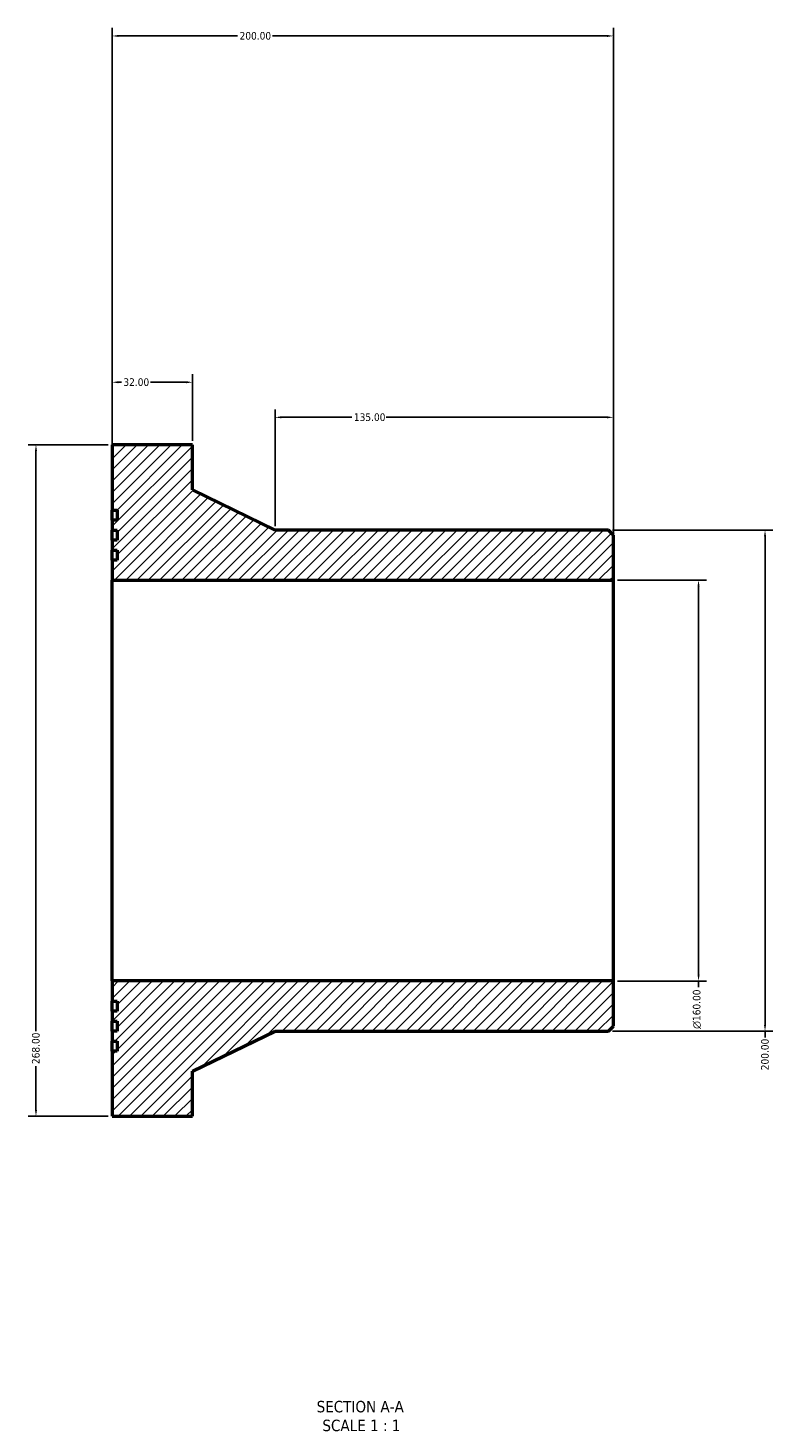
# Model space of a CAD drawing. Header units: millimetres. Extents: x -383 to 1093, y -1011 to 1267.
# Tile 1 of 3: x 312 to 609, y -1011 to -453. Entities that reach past the tile are written whole.
import ezdxf

# ---------------------------------------------------------------- set-up
doc = ezdxf.new("R2010")
doc.units = ezdxf.units.MM
for name, color, linetype, lineweight in [('Dimension (ANSI)', 7, 'Continuous', 25), ('Hatch (ANSI)', 7, 'Continuous', 18), ('Symbol (ANSI)', 7, 'Continuous', 25), ('Visible (ANSI)', 7, 'Continuous', 50)]:
    doc.layers.add(name, color=color, linetype=linetype, lineweight=lineweight)
doc.styles.add('Label Text (ANSI)', font='tahoma.ttf')
doc.styles.add('Note Text (ANSI)', font='tahoma.ttf')
doc.dimstyles.new('Default - mm (ANSI)', dxfattribs={"dimtxt": 3.048, "dimasz": 2.5, "dimexe": 3.175, "dimexo": 1.6002, "dimgap": 0.8, "dimtad": 0, "dimtoh": 1, "dimrnd": 1e-08, "dimzin": 4, "dimdsep": 46, "dimtxsty": 'Note Text (ANSI)', "dimcen": 0.09, "dimdle": 10, "dimclrd": 256, "dimclre": 256, "dimclrt": 256, "dimadec": 1, "dimazin": 1, "dimtfac": 1, "dimtofl": 0, "dimtmove": 0, "dimatfit": 3, "dimfxl": 1, "dimtolj": 1, "dimtzin": 4, "dimlwd": -1, "dimlwe": -1, "dimarcsym": 0})

# ---------------------------------------------------------------- blocks, each defined once
blk = doc.blocks.new('*D7')
at = {"layer": 'Defpoints', "color": 0, "transparency": 16777216}
for p in [(545.35, -673), (545.35, -833), (579.35, -833)]:
    blk.add_point(p, dxfattribs=at)
at = {"layer": 'Dimension (ANSI)', "transparency": 16777216}
for p, q in [((546.95, -673), (582.52, -673)), ((579.35, -675.5), (579.35, -830.5)), ((546.95, -833), (582.52, -833)), ((579.35, -833), (579.35, -835.5))]:
    blk.add_line(p, q, dxfattribs=at)
for points in [[(578.93, -675.5), (579.76, -675.5), (579.35, -673)], [(578.93, -830.5), (579.76, -830.5), (579.35, -833)]]:
    blk.add_solid(points, dxfattribs=at)
at = {"layer": 'Dimension (ANSI)', "color": 230, "true_color": 0xff0080, "transparency": 16777216, "insert": (577.06, -852.13), "char_height": 3.048, "attachment_point": 1, "rotation": 90, "style": 'Note Text (ANSI)'}
blk.add_mtext('\\A1;\\fAIGDT|b0|i0;\\H3.0480;\\ln\\fTahoma|b0|i0;\\H3.0480;160.00', dxfattribs=at)
blk = doc.blocks.new('*D8')
at = {"layer": 'Defpoints', "color": 0, "transparency": 16777216}
for p in [(345.35, -619), (314.93, -887), (345.35, -887)]:
    blk.add_point(p, dxfattribs=at)
at = {"layer": 'Dimension (ANSI)', "transparency": 16777216}
for p, q in [((343.75, -619), (311.75, -619)), ((314.93, -621.5), (314.93, -853.04)), ((314.93, -884.5), (314.93, -866.96)), ((343.75, -887), (311.75, -887))]:
    blk.add_line(p, q, dxfattribs=at)
for points in [[(314.51, -621.5), (315.34, -621.5), (314.93, -619)], [(314.51, -884.5), (315.34, -884.5), (314.93, -887)]]:
    blk.add_solid(points, dxfattribs=at)
at = {"layer": 'Dimension (ANSI)', "color": 230, "true_color": 0xff0080, "transparency": 16777216, "insert": (313.33, -866.16), "char_height": 3.048, "attachment_point": 1, "rotation": 90, "style": 'Note Text (ANSI)'}
blk.add_mtext('\\A1;268.00', dxfattribs=at)
blk = doc.blocks.new('*D9')
at = {"layer": 'Defpoints', "color": 0, "transparency": 16777216}
for p in [(410.35, -608), (410.35, -653), (545.35, -655)]:
    blk.add_point(p, dxfattribs=at)
at = {"layer": 'Dimension (ANSI)', "transparency": 16777216}
for p, q in [((410.35, -651.4), (410.35, -604.82)), ((412.85, -608), (441.01, -608)), ((542.85, -608), (454.69, -608)), ((545.35, -653.4), (545.35, -604.82))]:
    blk.add_line(p, q, dxfattribs=at)
for points in [[(412.85, -607.58), (412.85, -608.41), (410.35, -608)], [(542.85, -607.58), (542.85, -608.41), (545.35, -608)]]:
    blk.add_solid(points, dxfattribs=at)
at = {"layer": 'Dimension (ANSI)', "color": 230, "true_color": 0xff0080, "transparency": 16777216, "insert": (441.81, -606.41), "char_height": 3.048, "attachment_point": 1, "style": 'Note Text (ANSI)'}
blk.add_mtext('\\A1;135.00', dxfattribs=at)
blk = doc.blocks.new('*D10')
at = {"layer": 'Defpoints', "color": 0, "transparency": 16777216}
for p in [(345.35, -594), (345.35, -619), (377.35, -619)]:
    blk.add_point(p, dxfattribs=at)
at = {"layer": 'Dimension (ANSI)', "transparency": 16777216}
for p, q in [((345.35, -617.4), (345.35, -590.82)), ((377.35, -617.4), (377.35, -590.82)), ((347.85, -594), (349.02, -594)), ((374.85, -594), (360.68, -594))]:
    blk.add_line(p, q, dxfattribs=at)
for points in [[(347.85, -593.58), (347.85, -594.41), (345.35, -594)], [(374.85, -593.58), (374.85, -594.41), (377.35, -594)]]:
    blk.add_solid(points, dxfattribs=at)
at = {"layer": 'Dimension (ANSI)', "color": 230, "true_color": 0xff0080, "transparency": 16777216, "insert": (349.82, -592.41), "char_height": 3.048, "attachment_point": 1, "style": 'Note Text (ANSI)'}
blk.add_mtext('\\A1;32.00', dxfattribs=at)
blk = doc.blocks.new('*D11')
at = {"layer": 'Defpoints', "color": 0, "transparency": 16777216}
for p in [(345.35, -455.77), (345.35, -673), (545.35, -673)]:
    blk.add_point(p, dxfattribs=at)
at = {"layer": 'Dimension (ANSI)', "transparency": 16777216}
for p, q in [((345.35, -671.4), (345.35, -452.59)), ((545.35, -671.4), (545.35, -452.59)), ((347.85, -455.77), (395.39, -455.77)), ((542.85, -455.77), (409.31, -455.77))]:
    blk.add_line(p, q, dxfattribs=at)
for points in [[(347.85, -455.35), (347.85, -456.18), (345.35, -455.77)], [(542.85, -455.35), (542.85, -456.18), (545.35, -455.77)]]:
    blk.add_solid(points, dxfattribs=at)
at = {"layer": 'Dimension (ANSI)', "color": 230, "true_color": 0xff0080, "transparency": 16777216, "insert": (396.19, -454.18), "char_height": 3.048, "attachment_point": 1, "style": 'Note Text (ANSI)'}
blk.add_mtext('\\A1;200.00', dxfattribs=at)
blk = doc.blocks.new('*D12')
at = {"layer": 'Defpoints', "color": 0, "transparency": 16777216}
for p in [(543.35, -653), (543.35, -853), (605.88, -853)]:
    blk.add_point(p, dxfattribs=at)
at = {"layer": 'Dimension (ANSI)', "transparency": 16777216}
for p, q in [((544.95, -653), (609.06, -653)), ((605.88, -655.5), (605.88, -850.5)), ((544.95, -853), (609.06, -853)), ((605.88, -853), (605.88, -855.5))]:
    blk.add_line(p, q, dxfattribs=at)
for points in [[(605.47, -655.5), (606.3, -655.5), (605.88, -653)], [(605.47, -850.5), (606.3, -850.5), (605.88, -853)]]:
    blk.add_solid(points, dxfattribs=at)
at = {"layer": 'Dimension (ANSI)', "color": 230, "true_color": 0xff0080, "transparency": 16777216, "insert": (604.3, -868.62), "char_height": 3.048, "attachment_point": 1, "rotation": 90, "style": 'Note Text (ANSI)'}
blk.add_mtext('\\A1;200.00', dxfattribs=at)

msp = doc.modelspace()

# ---------------------------------------------------------------- hatches: boundary and pattern name
at = {"layer": 'Hatch (ANSI)'}
h = msp.add_hatch(dxfattribs=at)
h.set_pattern_fill('ANSI31', color=256, scale=25.4, style=0)
h.set_pattern_definition([(45, (0, 0), (-2.245064, 2.245064), [])])
h.paths.add_polyline_path([(345.348, -644.996), (347.348, -644.996), (347.348, -648.996), (345.348, -648.996), (345.348, -652.996), (347.348, -652.996), (347.348, -656.996), (345.348, -656.996), (345.348, -660.996), (347.348, -660.996), (347.348, -664.996), (345.348, -664.996), (345.348, -672.996), (545.348, -672.996), (545.348, -654.996), (543.348, -652.996), (410.348, -652.996), (377.348, -636.996), (377.348, -618.996), (345.348, -618.996)])
h.paths.add_polyline_path([(347.348, -860.996), (345.348, -860.996), (345.348, -886.996), (377.348, -886.996), (377.348, -868.996), (410.348, -852.996), (543.348, -852.996), (545.348, -850.996), (545.348, -832.996), (345.348, -832.996), (345.348, -840.996), (347.348, -840.996), (347.348, -844.996), (345.348, -844.996), (345.348, -848.996), (347.348, -848.996), (347.348, -852.996), (345.348, -852.996), (345.348, -856.996), (347.348, -856.996)])

# ---------------------------------------------------------------- linework, layer by layer
at = {"layer": 'Visible (ANSI)'}
for p, q in [((377.348, -618.996), (345.348, -618.996)), ((345.348, -618.996), (345.348, -644.996)), ((377.348, -636.996), (377.348, -618.996)), ((410.348, -652.996), (377.348, -636.996)), ((345.348, -644.996), (347.348, -644.996)), ((345.348, -648.996), (345.348, -644.996)), ((347.348, -644.996), (347.348, -648.996)), ((347.348, -648.996), (345.348, -648.996)), ((345.348, -648.996), (345.348, -652.996)), ((345.348, -652.996), (347.348, -652.996)), ((345.348, -656.996), (345.348, -652.996)), ((347.348, -652.996), (347.348, -656.996)), ((543.348, -652.996), (410.348, -652.996)), ((545.348, -654.996), (543.348, -652.996)), ((347.348, -656.996), (345.348, -656.996)), ((345.348, -656.996), (345.348, -660.996)), ((545.348, -672.996), (545.348, -654.996)), ((345.348, -660.996), (347.348, -660.996)), ((345.348, -664.996), (345.348, -660.996)), ((347.348, -664.996), (345.348, -664.996)), ((345.348, -664.996), (345.348, -672.996)), ((347.348, -660.996), (347.348, -664.996)), ((345.348, -672.996), (545.348, -672.996)), ((345.348, -832.996), (345.348, -672.996)), ((545.348, -832.996), (545.348, -672.996)), ((545.348, -832.996), (345.348, -832.996)), ((345.348, -832.996), (345.348, -840.996)), ((545.348, -850.996), (545.348, -832.996)), ((345.348, -840.996), (347.348, -840.996)), ((345.348, -844.996), (345.348, -840.996)), ((347.348, -840.996), (347.348, -844.996)), ((347.348, -844.996), (345.348, -844.996)), ((345.348, -844.996), (345.348, -848.996)), ((345.348, -848.996), (347.348, -848.996)), ((345.348, -852.996), (345.348, -848.996)), ((347.348, -848.996), (347.348, -852.996)), ((347.348, -852.996), (345.348, -852.996)), ((345.348, -852.996), (345.348, -856.996)), ((377.348, -868.996), (410.348, -852.996)), ((410.348, -852.996), (543.348, -852.996)), ((543.348, -852.996), (545.348, -850.996)), ((345.348, -856.996), (347.348, -856.996)), ((345.348, -860.996), (345.348, -856.996)), ((347.348, -856.996), (347.348, -860.996)), ((347.348, -860.996), (345.348, -860.996)), ((345.348, -860.996), (345.348, -886.996)), ((377.348, -886.996), (377.348, -868.996)), ((345.348, -886.996), (377.348, -886.996))]:
    msp.add_line(p, q, dxfattribs=at)

# ---------------------------------------------------------------- texts
at = {"layer": 'Symbol (ANSI)', "char_height": 4.572, "attachment_point": 7, "style": 'Label Text (ANSI)'}
for s, insert in [('SECTION A-A', (426.924, -1005.261)), ('SCALE 1 : 1', (429.243, -1012.774))]:
    msp.add_mtext(s, dxfattribs=dict(at, insert=insert))

# ---------------------------------------------------------------- dimensions: what is measured, and where the dimension line sits
at = {"layer": 'Dimension (ANSI)'}
for base, p1, p2, angle, override, picture, middle in [((345.348, -455.768), (545.348, -672.996), (345.348, -672.996), 180, {"dimtoh": 0, "dimdec": 2, "dimtp": 0, "dimtm": 0, "dimtdec": 2, "dimatfit": 1}, '*D11', (402.348, -455.768)), ((345.348, -593.996), (377.348, -618.996), (345.348, -618.996), 180, {"dimtoh": 0, "dimdec": 2, "dimtp": 0, "dimtm": 0, "dimtdec": 2, "dimatfit": 1}, '*D10', (354.848, -593.996)), ((410.348, -607.996), (545.348, -654.996), (410.348, -652.996), 180, {"dimtoh": 0, "dimdec": 2, "dimtp": 0, "dimtm": 0, "dimtdec": 2, "dimatfit": 1}, '*D9', (447.848, -607.996)), ((314.926, -886.996), (345.348, -618.996), (345.348, -886.996), 90, {"dimtoh": 0, "dimdec": 2, "dimtp": 0, "dimtm": 0, "dimtdec": 2, "dimatfit": 1}, '*D8', (314.926, -859.996)), ((605.883, -852.996), (543.348, -652.996), (543.348, -852.996), 90, {"dimtoh": 0, "dimdec": 2, "dimtp": 0, "dimtm": 0, "dimtdec": 2, "dimatfit": 2}, '*D12', (605.883, -862.456))]:
    dim = msp.add_linear_dim(base=base, p1=p1, p2=p2, angle=angle, dimstyle='Default - mm (ANSI)', override=override, dxfattribs=at)
    dim.commit()
    dim.dimension.update_dxf_attribs({"geometry": picture, "text_midpoint": middle, "dimtype": 160})
dim = msp.add_linear_dim(base=(579.348, -832.996), p1=(545.348, -672.996), p2=(545.348, -832.996), angle=90, text='\\fAIGDT|b0|i0;\\H3.0480;\\ln\\fTahoma|b0|i0;\\H3.0480;<>', dimstyle='Default - mm (ANSI)', override={"dimtoh": 0, "dimdec": 2, "dimtp": 0, "dimtm": 0, "dimtdec": 2, "dimatfit": 2}, dxfattribs=at)
dim.commit()
dim.dimension.update_dxf_attribs({"geometry": '*D7', "text_midpoint": (579.348, -844.213), "dimtype": 160})

doc.saveas('drawing.dxf')
